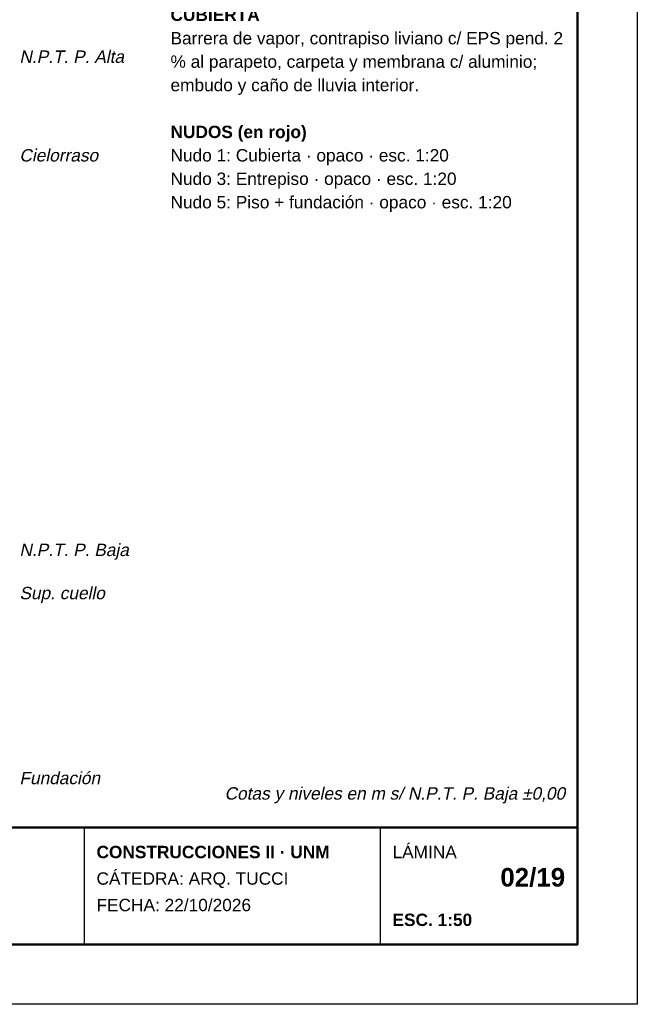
# Model space of a CAD drawing. Header units: millimetres. Extents: x 6 to 4194, y 6 to 5934.
# Tile 3 of 4: x 2191 to 4194, y 6 to 3200. Entities that reach past the tile are written whole.
import ezdxf
from ezdxf.enums import TextEntityAlignment as Align

# ---------------------------------------------------------------- set-up
doc = ezdxf.new("R2010")
doc.units = ezdxf.units.MM
doc.header["$LTSCALE"] = 20
for name, color, linetype in [('X-MARCO', 7, 'Continuous'), ('X-NIVELES', 7, 'Continuous'), ('X-ROTULO', 7, 'Continuous'), ('X-TEXTOS', 7, 'Continuous')]:
    doc.layers.add(name, color=color, linetype=linetype)
doc.styles.add('ARIAL', font='arial.ttf')
doc.styles.add('ARIAL-B', font='arialbd.ttf')

msp = doc.modelspace()

# ---------------------------------------------------------------- linework, layer by layer
at = {"layer": 'X-MARCO', "lineweight": 30}
msp.add_lwpolyline([(6, 5934), (4194, 5934), (4194, 6), (6, 6)], close=True, dxfattribs=at)
at = {"layer": 'X-MARCO', "lineweight": 50}
msp.add_lwpolyline([(200, 5740), (4000, 5740), (4000, 200), (200, 200)], close=True, dxfattribs=at)
at = {"layer": 'X-ROTULO', "lineweight": 50}
msp.add_lwpolyline([(200, 580), (4000, 580), (4000, 200), (200, 200)], close=True, dxfattribs=at)
at = {"layer": 'X-ROTULO', "lineweight": 25}
for points in [[(2400, 580), (2400, 200)], [(3360, 580), (3360, 200)]]:
    msp.add_lwpolyline(points, dxfattribs=at)

# ---------------------------------------------------------------- texts
at = {"layer": 'X-NIVELES', "style": 'ARIAL', "oblique": 12}
for s, height, p in [('N.P.T. P. Alta', 40.096, (2190, 3060)), ('Cielorraso', 40.1, (2190, 2740)), ('N.P.T. P. Baja', 40.096, (2190, 1460)), ('Sup. cuello', 40.096, (2190, 1320)), ('Fundación', 40.1, (2190, 720))]:
    msp.add_text(s, height=height, dxfattribs=at).set_placement(p)
at = {"layer": 'X-ROTULO'}
for s, height, style, p in [('CONSTRUCCIONES II · UNM', 40.096, 'ARIAL-B', (2440, 480)), ('LÁMINA', 40.1, 'ARIAL', (3400, 480)), ('CÁTEDRA: ARQ. TUCCI', 40.096, 'ARIAL', (2440, 394)), ('FECHA: 22/10/2026', 40.096, 'ARIAL', (2440, 308)), ('ESC. 1:50', 40.1, 'ARIAL-B', (3400, 260))]:
    msp.add_text(s, height=height, dxfattribs=dict(at, style=style)).set_placement(p)
at = {"layer": 'X-ROTULO', "style": 'ARIAL-B'}
msp.add_text('02/19', height=60.14, dxfattribs=at).set_placement((3960, 388), align=Align.RIGHT)
at = {"layer": 'X-TEXTOS'}
for s, height, style, p in [('CUBIERTA', 40.1, 'ARIAL-B', (2680, 3196)), ('Barrera de vapor, contrapiso liviano c/ EPS pend. 2', 40.096, 'ARIAL', (2680, 3120)), ('% al parapeto, carpeta y membrana c/ aluminio;', 40.096, 'ARIAL', (2680, 3044)), ('embudo y caño de lluvia interior.', 40.096, 'ARIAL', (2680, 2968)), ('NUDOS (en rojo)', 40.096, 'ARIAL-B', (2680, 2816)), ('Nudo 1: Cubierta · opaco · esc. 1:20', 40.096, 'ARIAL', (2680, 2740)), ('Nudo 3: Entrepiso · opaco · esc. 1:20', 40.096, 'ARIAL', (2680, 2664)), ('Nudo 5: Piso + fundación · opaco · esc. 1:20', 40.096, 'ARIAL', (2680, 2588))]:
    msp.add_text(s, height=height, dxfattribs=dict(at, style=style)).set_placement(p)
at = {"layer": 'X-TEXTOS', "style": 'ARIAL', "oblique": 12}
msp.add_text('Cotas y niveles en m s/ N.P.T. P. Baja ±0,00', height=40.096, dxfattribs=at).set_placement((3960, 670), align=Align.RIGHT)

doc.saveas('drawing.dxf')
